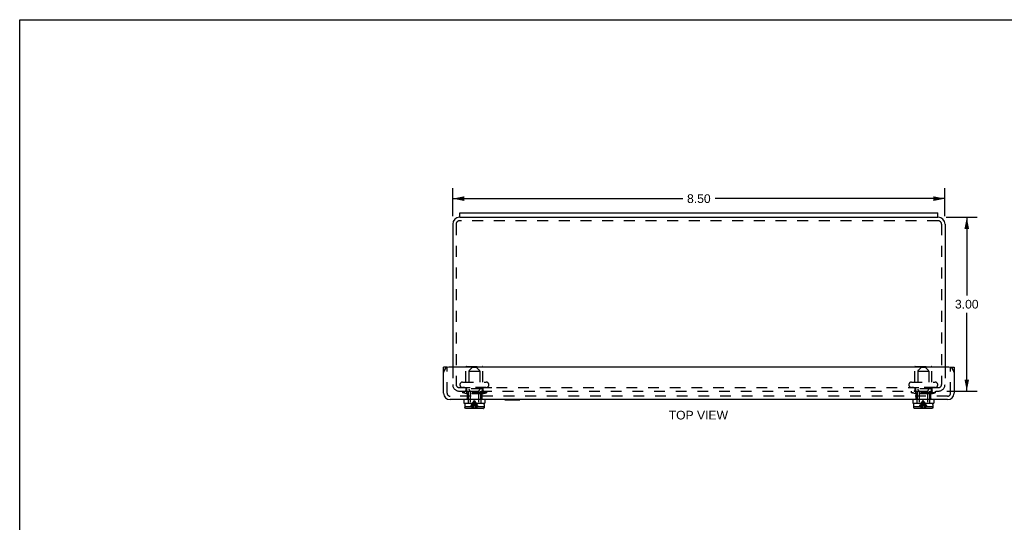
# Model space of a CAD drawing. Header units: inches. Extents: x 0 to 34, y 0 to 22.
# Tile 2 of 3: x 0 to 17, y 13.3 to 22. Entities that reach past the tile are written whole.
import ezdxf

# ---------------------------------------------------------------- set-up
doc = ezdxf.new("R2010")
doc.units = ezdxf.units.IN
doc.header["$LTSCALE"] = 1.87
doc.header["$MEASUREMENT"] = 0
doc.linetypes.add('HIDDEN', pattern=[0.2, 0.1, -0.1])
doc.layers.get('0').update_dxf_attribs({"linetype": 'CONTINUOUS'})
for name, color, linetype in [('DEFAULT_2', 8, 'HIDDEN'), ('DIMENSIONS', 7, 'CONTINUOUS'), ('DOOR_ASSEMBLY', 7, 'CONTINUOUS')]:
    doc.layers.add(name, color=color, linetype=linetype)
doc.styles.get("Standard").update_dxf_attribs({"font": 'arial.ttf'})
doc.dimstyles.new('DIMSTYLE_2', dxfattribs={"dimtxt": 0.15, "dimasz": 0.2, "dimexe": 0.09, "dimexo": 0.07, "dimgap": 0.0375, "dimtad": 0, "dimtih": 1, "dimtoh": 1, "dimzin": 4, "dimdsep": 46, "dimtxsty": 'Standard', "dimblk": '_FILLED', "dimblk1": '_FILLED', "dimblk2": '_FILLED', "dimcen": 0.09, "dimazin": 1, "dimtfac": 1, "dimtdec": 3, "dimtofl": 0, "dimtmove": 0, "dimatfit": 3, "dimldrblk": '_FILLED', "dimfxl": 0, "dimtolj": 1, "dimtzin": 4, "dimarcsym": 0})

# ---------------------------------------------------------------- blocks, each defined once
blk = doc.blocks.new('_FILLED')
at = {"color": 0, "linetype": 'ByBlock'}
blk.add_solid([(0, 0), (-1, 0.2), (-1, -0.2)], dxfattribs=at)
blk = doc.blocks.new('*D8')
at = {"layer": 'DIMENSIONS', "color": 2, "linetype": 'Continuous'}
for p, q in [((15.996, 18.59), (16.532, 18.59)), ((16.352, 18.59), (16.352, 17.24)), ((16.352, 15.59), (16.352, 16.94)), ((16.009, 15.59), (16.532, 15.59))]:
    blk.add_line(p, q, dxfattribs=at)
at = {"layer": 'DIMENSIONS', "color": 2, "linetype": 'Continuous', "xscale": 0.2, "yscale": 0.2, "zscale": 0.2}
for p, rotation in [((16.352, 18.59), 90), ((16.352, 15.59), 270)]:
    blk.add_blockref('_FILLED', p, dxfattribs=dict(at, rotation=rotation))
at = {"layer": 'DIMENSIONS', "color": 2, "linetype": 'Continuous', "insert": (16.352, 17.165), "char_height": 0.15, "width": 0.40762, "attachment_point": 2, "line_spacing_factor": 0.9}
blk.add_mtext('3.00', dxfattribs=at)
blk = doc.blocks.new('*D10')
at = {"layer": 'DIMENSIONS', "color": 2, "linetype": 'Continuous'}
for p, q in [((7.476, 18.61), (7.476, 19.092)), ((15.976, 18.61), (15.976, 19.092)), ((7.476, 18.912), (11.447, 18.912)), ((15.976, 18.912), (12.005, 18.912))]:
    blk.add_line(p, q, dxfattribs=at)
at = {"layer": 'DIMENSIONS', "color": 2, "linetype": 'Continuous', "xscale": 0.2, "yscale": 0.2, "zscale": 0.2, "rotation": 180}
blk.add_blockref('_FILLED', (7.476, 18.912), dxfattribs=at)
at = {"layer": 'DIMENSIONS', "color": 2, "linetype": 'Continuous', "xscale": 0.2, "yscale": 0.2, "zscale": 0.2}
blk.add_blockref('_FILLED', (15.976, 18.912), dxfattribs=at)
at = {"layer": 'DIMENSIONS', "color": 2, "linetype": 'Continuous', "insert": (11.726, 18.987), "char_height": 0.15, "width": 0.40762, "attachment_point": 2, "line_spacing_factor": 0.9}
blk.add_mtext('8.50', dxfattribs=at)

msp = doc.modelspace()

# ---------------------------------------------------------------- linework, layer by layer
at = {"color": 7, "linetype": 'Continuous'}
for p, q in [((0, 0), (0, 22)), ((0, 22), (34, 22)), ((7.6011, 18.5903), (7.6011, 18.6653)), ((7.6011, 18.5903), (15.8511, 18.5903)), ((15.8511, 18.5903), (15.8511, 18.6653))]:
    msp.add_line(p, q, dxfattribs=at)
at = {"color": 3, "linetype": 'Continuous'}
for p, q in [((7.6011, 18.5903), (7.5961, 18.5903)), ((7.6011, 18.6653), (15.8511, 18.6653)), ((15.8561, 18.5903), (15.8511, 18.5903)), ((7.4761, 18.4703), (7.4761, 16.0023)), ((15.9761, 18.4703), (15.9761, 16.0023))]:
    msp.add_line(p, q, dxfattribs=at)
for centre, start, end in [((7.5961, 18.4703), 90, 180), ((15.8561, 18.4703), 0, 90)]:
    msp.add_arc(centre, 0.12, start, end, dxfattribs=at)
at = {"layer": 'DEFAULT_2', "color": 8, "linetype": 'HIDDEN'}
for p, q in [((15.8561, 18.5303), (7.5961, 18.5303)), ((7.5361, 18.4703), (7.5361, 15.7023)), ((15.9161, 18.4703), (15.9161, 15.7023)), ((7.4761, 16.0023), (7.4761, 15.7023)), ((7.7031, 15.7458), (7.7031, 16.0038)), ((7.7131, 16.0138), (7.9891, 16.0138)), ((7.9991, 15.7458), (7.9991, 16.0038)), ((15.4531, 15.7458), (15.4531, 16.0038)), ((15.4631, 16.0138), (15.7391, 16.0138)), ((15.7491, 15.7458), (15.7491, 16.0038)), ((15.9761, 16.0023), (15.9761, 15.7023)), ((7.7561, 15.9303), (7.7561, 15.6303)), ((7.9461, 15.9303), (7.7561, 15.9303)), ((7.9461, 15.9303), (7.9461, 15.6303)), ((15.6961, 15.9303), (15.5061, 15.9303)), ((15.5061, 15.9303), (15.5061, 15.6303)), ((15.6961, 15.9303), (15.6961, 15.6303)), ((7.5881, 15.6503), (8.2324, 15.6503)), ((7.6011, 15.6976), (7.6011, 15.6996)), ((7.6474, 15.7458), (8.0549, 15.7458)), ((8.0549, 15.6513), (7.6474, 15.6513)), ((7.7031, 15.6513), (7.7031, 15.6003)), ((7.9991, 15.6513), (7.9991, 15.6003)), ((8.1011, 15.6976), (8.1011, 15.6996)), ((8.2324, 15.6503), (15.8694, 15.6503)), ((15.3511, 15.6976), (15.3511, 15.6996)), ((15.3974, 15.7458), (15.8049, 15.7458)), ((15.8049, 15.6513), (15.3974, 15.6513)), ((15.4531, 15.6513), (15.4531, 15.6003)), ((15.7491, 15.6513), (15.7491, 15.6003)), ((15.8511, 15.6976), (15.8511, 15.6996)), ((7.5881, 15.5903), (15.8641, 15.5903)), ((7.6436, 15.5903), (7.6436, 15.5603)), ((7.7161, 15.5448), (7.6436, 15.5603)), ((8.0586, 15.5603), (7.6436, 15.5603)), ((7.7161, 15.6253), (7.7161, 15.5448)), ((7.9861, 15.5448), (7.7161, 15.5448)), ((7.9811, 15.6303), (7.7211, 15.6303)), ((7.9861, 15.6253), (7.9861, 15.5448)), ((7.9861, 15.5448), (8.0586, 15.5603)), ((8.0586, 15.5903), (8.0586, 15.5603)), ((15.3936, 15.5903), (15.3936, 15.5603)), ((15.8086, 15.5603), (15.3936, 15.5603)), ((15.4661, 15.5448), (15.3936, 15.5603)), ((15.4661, 15.6253), (15.4661, 15.5448)), ((15.7361, 15.5448), (15.4661, 15.5448)), ((15.7311, 15.6303), (15.4711, 15.6303)), ((15.7361, 15.6253), (15.7361, 15.5448)), ((15.7361, 15.5448), (15.8086, 15.5603)), ((15.8086, 15.5903), (15.8086, 15.5603))]:
    msp.add_line(p, q, dxfattribs=at)
for centre, radius, start, end in [((7.5961, 18.4703), 0.06, 90, 180), ((15.8561, 18.4703), 0.06, 0, 90), ((7.7131, 16.0038), 0.01, 90, 180), ((7.9891, 16.0038), 0.01, 0, 90), ((15.4631, 16.0038), 0.01, 90, 180), ((15.7391, 16.0038), 0.01, 0, 90), ((7.5881, 15.7023), 0.112, 180, 270), ((7.5881, 15.7023), 0.052, 180, 270), ((7.6474, 15.6996), 0.0462, 90, 180), ((7.6474, 15.6976), 0.0462, 180, 270), ((8.0549, 15.6996), 0.0462, 0, 90), ((8.0549, 15.6976), 0.0462, 270, 360), ((15.3974, 15.6996), 0.0462, 90, 180), ((15.3974, 15.6976), 0.0462, 180, 270), ((15.8049, 15.6996), 0.0462, 0, 90), ((15.8049, 15.6976), 0.0462, 270, 360), ((15.8641, 15.7023), 0.112, 270, 360), ((15.8641, 15.7023), 0.052, 276.18997, 360), ((7.6931, 15.6003), 0.01, 270, 360), ((7.7211, 15.6253), 0.005, 90, 180), ((7.9811, 15.6253), 0.005, 0, 90), ((8.0091, 15.6003), 0.01, 180, 270), ((15.4431, 15.6003), 0.01, 270, 360), ((15.4711, 15.6253), 0.005, 90, 180), ((15.7311, 15.6253), 0.005, 0, 90), ((15.7591, 15.6003), 0.01, 180, 270)]:
    msp.add_arc(centre, radius, start, end, dxfattribs=at)
at = {"layer": 'DOOR_ASSEMBLY', "color": 3, "linetype": 'Continuous'}
for p, q in [((7.3199, 15.5543), (7.3199, 16.0023)), ((16.0424, 16.0023), (7.4099, 16.0023)), ((16.1324, 16.0023), (16.1324, 15.5543)), ((16.0204, 15.4423), (7.4319, 15.4423))]:
    msp.add_line(p, q, dxfattribs=at)
at = {"layer": 'DOOR_ASSEMBLY', "color": 7, "linetype": 'Continuous'}
for p, q in [((7.3799, 16.0023), (7.3199, 16.0023)), ((7.3799, 16.0023), (7.3799, 15.9972)), ((16.0724, 16.0023), (16.1324, 16.0023)), ((7.6701, 15.4423), (7.6701, 15.3798)), ((7.6701, 15.3798), (8.0321, 15.3798)), ((7.6841, 15.3598), (7.6841, 15.3248)), ((7.6849, 15.3248), (7.6841, 15.3248)), ((7.6849, 15.3248), (7.6849, 15.3068)), ((7.685, 15.3054), (7.6849, 15.3068)), ((8.0031, 15.3748), (7.6991, 15.3748)), ((7.7781, 15.3798), (7.7781, 15.3748)), ((7.9241, 15.3798), (7.9241, 15.3748)), ((8.0173, 15.3068), (8.0172, 15.3054)), ((8.0173, 15.3248), (8.0173, 15.3068)), ((8.0181, 15.3248), (8.0173, 15.3248)), ((8.0181, 15.3598), (8.0181, 15.3248)), ((8.0321, 15.4423), (8.0321, 15.3798)), ((8.3769, 15.4383), (8.3769, 15.4423)), ((8.3769, 15.4383), (8.6329, 15.4383)), ((8.6329, 15.4383), (8.6329, 15.4423)), ((15.4201, 15.4423), (15.4201, 15.3798)), ((15.4201, 15.3798), (15.7821, 15.3798)), ((15.4341, 15.3598), (15.4341, 15.3248)), ((15.4349, 15.3248), (15.4341, 15.3248)), ((15.4349, 15.3248), (15.4349, 15.3068)), ((15.435, 15.3054), (15.4349, 15.3068)), ((15.7531, 15.3748), (15.4491, 15.3748)), ((15.5281, 15.3798), (15.5281, 15.3748)), ((15.6741, 15.3798), (15.6741, 15.3748)), ((15.7673, 15.3068), (15.7672, 15.3054)), ((15.7681, 15.3248), (15.7673, 15.3248)), ((15.7673, 15.3248), (15.7673, 15.3068)), ((15.7681, 15.3598), (15.7681, 15.3248)), ((15.7821, 15.4423), (15.7821, 15.3798)), ((7.7, 15.2918), (7.6985, 15.2919)), ((8.0022, 15.2918), (7.7, 15.2918)), ((8.0037, 15.2919), (8.0022, 15.2918)), ((15.45, 15.2918), (15.4485, 15.2919)), ((15.7522, 15.2918), (15.45, 15.2918)), ((15.7537, 15.2919), (15.7522, 15.2918))]:
    msp.add_line(p, q, dxfattribs=at)
at = {"layer": 'DOOR_ASSEMBLY', "color": 8, "linetype": 'HIDDEN'}
for p, q in [((7.3799, 15.5543), (7.3799, 15.9972)), ((7.8181, 16.0018), (7.7615, 15.9452)), ((7.8181, 16.0018), (7.8841, 16.0018)), ((7.8841, 16.0018), (7.9407, 15.9452)), ((15.5681, 16.0018), (15.5115, 15.9452)), ((15.5681, 16.0018), (15.6341, 16.0018)), ((15.6341, 16.0018), (15.6907, 15.9452)), ((16.0724, 15.5543), (16.0724, 16.0023)), ((7.7571, 15.9346), (7.7571, 15.6211)), ((7.9451, 15.9346), (7.9451, 15.6211)), ((15.5071, 15.9346), (15.5071, 15.6211)), ((15.6951, 15.9346), (15.6951, 15.6211)), ((16.0204, 15.5023), (7.4319, 15.5023)), ((7.7193, 15.5751), (7.7113, 15.5673)), ((7.9909, 15.5673), (7.7113, 15.5673)), ((7.727, 15.5826), (7.7193, 15.5751)), ((7.7246, 15.5673), (7.7246, 15.4598)), ((7.727, 15.5826), (7.7344, 15.5898)), ((7.7344, 15.5898), (7.9678, 15.5898)), ((7.7453, 15.5898), (7.7453, 15.4598)), ((7.7737, 15.5982), (7.7615, 15.6105)), ((7.7781, 15.5876), (7.7781, 15.3798)), ((7.9241, 15.5876), (7.9241, 15.3798)), ((7.9285, 15.5982), (7.9407, 15.6105)), ((7.957, 15.5898), (7.957, 15.4598)), ((7.9753, 15.5826), (7.9678, 15.5898)), ((7.983, 15.5751), (7.9753, 15.5826)), ((7.9776, 15.5673), (7.9776, 15.4598)), ((7.9909, 15.5673), (7.983, 15.5751)), ((15.4693, 15.5751), (15.4613, 15.5673)), ((15.7409, 15.5673), (15.4613, 15.5673)), ((15.477, 15.5826), (15.4693, 15.5751)), ((15.4746, 15.5673), (15.4746, 15.4598)), ((15.4844, 15.5898), (15.477, 15.5826)), ((15.4844, 15.5898), (15.7178, 15.5898)), ((15.4953, 15.5898), (15.4953, 15.4598)), ((15.5237, 15.5982), (15.5115, 15.6105)), ((15.5281, 15.5876), (15.5281, 15.3798)), ((15.6741, 15.5876), (15.6741, 15.3798)), ((15.6785, 15.5982), (15.6907, 15.6105)), ((15.707, 15.5898), (15.707, 15.4598)), ((15.7253, 15.5826), (15.7178, 15.5898)), ((15.733, 15.5751), (15.7253, 15.5826)), ((15.7276, 15.5673), (15.7276, 15.4598)), ((15.733, 15.5751), (15.7409, 15.5673)), ((7.6849, 15.3248), (7.8185, 15.3248)), ((7.685, 15.3054), (7.6852, 15.3039)), ((7.7211, 15.4598), (7.7211, 15.4423)), ((7.7453, 15.4598), (7.7211, 15.4598)), ((7.7411, 15.4598), (7.7411, 15.3798)), ((7.8055, 15.3604), (7.816, 15.3778)), ((7.8861, 15.3197), (7.8837, 15.3248)), ((7.8837, 15.3248), (8.0173, 15.3248)), ((7.8967, 15.3604), (7.8862, 15.3778)), ((7.9811, 15.4598), (7.957, 15.4598)), ((7.9611, 15.4598), (7.9611, 15.3798)), ((7.9811, 15.4598), (7.9811, 15.4423)), ((15.4349, 15.3248), (15.5685, 15.3248)), ((15.4953, 15.4598), (15.4711, 15.4598)), ((15.4711, 15.4598), (15.4711, 15.4423)), ((15.4911, 15.4598), (15.4911, 15.3798)), ((15.5555, 15.3604), (15.566, 15.3778)), ((15.6337, 15.3248), (15.7673, 15.3248)), ((15.6467, 15.3604), (15.6362, 15.3778)), ((15.7311, 15.4598), (15.707, 15.4598)), ((15.7111, 15.4598), (15.7111, 15.3798)), ((15.7311, 15.4598), (15.7311, 15.4423)), ((7.6867, 15.2998), (7.6867, 15.2998)), ((7.6875, 15.2985), (7.6875, 15.2985)), ((7.6884, 15.2973), (7.6884, 15.2973)), ((7.6894, 15.2962), (7.6894, 15.2962)), ((7.6905, 15.2952), (7.6905, 15.2952)), ((7.6917, 15.2944), (7.6917, 15.2944)), ((7.6929, 15.2936), (7.6929, 15.2936)), ((7.6985, 15.2919), (7.6985, 15.2919)), ((8.0037, 15.2919), (8.0052, 15.2921)), ((8.0093, 15.2936), (8.0093, 15.2936)), ((8.0106, 15.2944), (8.0106, 15.2944)), ((8.0118, 15.2952), (8.0118, 15.2952)), ((8.0129, 15.2962), (8.0129, 15.2962)), ((8.0139, 15.2973), (8.0139, 15.2973)), ((8.0148, 15.2985), (8.0148, 15.2985)), ((8.0155, 15.2998), (8.0155, 15.2998)), ((15.4367, 15.2998), (15.4367, 15.2998)), ((15.4375, 15.2985), (15.4375, 15.2985)), ((15.4384, 15.2973), (15.4384, 15.2973)), ((15.4394, 15.2962), (15.4394, 15.2962)), ((15.4405, 15.2952), (15.4405, 15.2952)), ((15.4417, 15.2944), (15.4417, 15.2944)), ((15.4429, 15.2936), (15.4429, 15.2936)), ((15.4485, 15.2919), (15.4485, 15.2919)), ((15.7537, 15.2919), (15.7552, 15.2921)), ((15.7593, 15.2936), (15.7593, 15.2936)), ((15.7606, 15.2944), (15.7606, 15.2944)), ((15.7618, 15.2952), (15.7618, 15.2952)), ((15.7629, 15.2962), (15.7629, 15.2962)), ((15.7639, 15.2973), (15.7639, 15.2973)), ((15.7648, 15.2985), (15.7648, 15.2985)), ((15.7655, 15.2998), (15.7655, 15.2998))]:
    msp.add_line(p, q, dxfattribs=at)
at = {"layer": 'DOOR_ASSEMBLY', "color": 7, "linetype": 'Continuous'}
for points in [[(7.6985, 15.2919), (7.6971, 15.2921), (7.6957, 15.2925), (7.6943, 15.293), (7.6929, 15.2936), (7.6917, 15.2944), (7.6905, 15.2952), (7.6894, 15.2962), (7.6884, 15.2973), (7.6875, 15.2985), (7.6867, 15.2998), (7.6861, 15.3011), (7.6856, 15.3025), (7.6852, 15.3039), (7.685, 15.3054)], [(8.0172, 15.3054), (8.017, 15.3039), (8.0167, 15.3025), (8.0162, 15.3011), (8.0155, 15.2998), (8.0148, 15.2985), (8.0139, 15.2973), (8.0129, 15.2962), (8.0118, 15.2952), (8.0106, 15.2944), (8.0093, 15.2936), (8.008, 15.293), (8.0066, 15.2925), (8.0052, 15.2921), (8.0037, 15.2919)], [(15.4485, 15.2919), (15.4471, 15.2921), (15.4457, 15.2925), (15.4443, 15.293), (15.4429, 15.2936), (15.4417, 15.2944), (15.4405, 15.2952), (15.4394, 15.2962), (15.4384, 15.2973), (15.4375, 15.2985), (15.4367, 15.2998), (15.4361, 15.3011), (15.4356, 15.3025), (15.4352, 15.3039), (15.435, 15.3054)], [(15.7672, 15.3054), (15.767, 15.3039), (15.7667, 15.3025), (15.7662, 15.3011), (15.7655, 15.2998), (15.7648, 15.2985), (15.7639, 15.2973), (15.7629, 15.2962), (15.7618, 15.2952), (15.7606, 15.2944), (15.7593, 15.2936), (15.758, 15.293), (15.7566, 15.2925), (15.7552, 15.2921), (15.7537, 15.2919)]]:
    msp.add_lwpolyline(points, dxfattribs=at)
at = {"layer": 'DOOR_ASSEMBLY', "color": 8, "linetype": 'HIDDEN'}
for points in [[(7.7864, 15.3248), (7.7957, 15.3427), (7.8055, 15.3604)], [(7.8185, 15.3248), (7.8161, 15.3197), (7.8137, 15.3144), (7.8113, 15.309), (7.8089, 15.3034), (7.8065, 15.2977), (7.8041, 15.2918)], [(7.8131, 15.3248), (7.8185, 15.3427), (7.8243, 15.3604), (7.8305, 15.3778)], [(7.816, 15.3778), (7.8271, 15.3951), (7.8388, 15.4121), (7.8511, 15.4288)], [(7.8235, 15.2918), (7.8272, 15.3156), (7.8313, 15.339), (7.8357, 15.362), (7.8405, 15.3847), (7.8456, 15.4069), (7.8511, 15.4288)], [(7.8305, 15.3778), (7.837, 15.3951), (7.8439, 15.4121), (7.8511, 15.4288)], [(7.8346, 15.2918), (7.8368, 15.3156), (7.8393, 15.339), (7.8419, 15.362)], [(7.8419, 15.362), (7.8448, 15.3847), (7.8478, 15.4069), (7.8511, 15.4288)], [(7.8862, 15.3778), (7.8751, 15.3951), (7.8634, 15.4121), (7.8511, 15.4288)], [(7.8892, 15.3248), (7.8837, 15.3427), (7.8779, 15.3604), (7.8718, 15.3778), (7.8652, 15.3951), (7.8584, 15.4121), (7.8511, 15.4288)], [(7.8666, 15.362), (7.8618, 15.3847), (7.8566, 15.4069), (7.8511, 15.4288)], [(7.8603, 15.362), (7.8575, 15.3847), (7.8544, 15.4069), (7.8511, 15.4288)], [(7.8676, 15.2918), (7.8654, 15.3156), (7.863, 15.339), (7.8603, 15.362)], [(7.8788, 15.2918), (7.8751, 15.3156), (7.871, 15.339), (7.8666, 15.362)], [(7.8861, 15.3197), (7.8885, 15.3144), (7.8909, 15.309), (7.8933, 15.3034), (7.8957, 15.2977), (7.8981, 15.2918)], [(7.9159, 15.3248), (7.9066, 15.3427), (7.8967, 15.3604)], [(15.435, 15.3054), (15.4352, 15.3039), (15.4356, 15.3025)], [(15.5364, 15.3248), (15.5457, 15.3427), (15.5555, 15.3604)], [(15.5685, 15.3248), (15.5661, 15.3197), (15.5637, 15.3144), (15.5613, 15.309), (15.5589, 15.3034), (15.5565, 15.2977), (15.5541, 15.2918)], [(15.5631, 15.3248), (15.5685, 15.3427), (15.5743, 15.3604), (15.5805, 15.3778), (15.587, 15.3951), (15.5939, 15.4121), (15.6011, 15.4288)], [(15.566, 15.3778), (15.5771, 15.3951), (15.5888, 15.4121), (15.6011, 15.4288)], [(15.5735, 15.2918), (15.5772, 15.3156), (15.5813, 15.339), (15.5857, 15.362), (15.5905, 15.3847), (15.5956, 15.4069), (15.6011, 15.4288)], [(15.5846, 15.2918), (15.5868, 15.3156), (15.5893, 15.339), (15.5919, 15.362)], [(15.5919, 15.362), (15.5948, 15.3847), (15.5978, 15.4069), (15.6011, 15.4288)], [(15.6362, 15.3778), (15.6251, 15.3951), (15.6134, 15.4121), (15.6011, 15.4288)], [(15.6392, 15.3248), (15.6337, 15.3427), (15.6279, 15.3604), (15.6218, 15.3778), (15.6152, 15.3951), (15.6084, 15.4121), (15.6011, 15.4288)], [(15.6288, 15.2918), (15.6251, 15.3156), (15.621, 15.339), (15.6166, 15.362), (15.6118, 15.3847), (15.6066, 15.4069), (15.6011, 15.4288)], [(15.6103, 15.362), (15.6075, 15.3847), (15.6044, 15.4069), (15.6011, 15.4288)], [(15.6176, 15.2918), (15.6154, 15.3156), (15.613, 15.339), (15.6103, 15.362)], [(15.6337, 15.3248), (15.6361, 15.3197), (15.6385, 15.3144), (15.6409, 15.309), (15.6433, 15.3034), (15.6457, 15.2977), (15.6481, 15.2918)], [(15.6659, 15.3248), (15.6566, 15.3427), (15.6467, 15.3604)]]:
    msp.add_lwpolyline(points, dxfattribs=at)
at = {"layer": 'DOOR_ASSEMBLY', "color": 3, "linetype": 'Continuous'}
for centre, radius, start, end in [((7.4099, 15.9123), 0.09, 90, 180), ((16.0424, 15.9123), 0.09, 0, 90), ((7.4319, 15.5543), 0.112, 180, 270), ((16.0204, 15.5543), 0.112, 270, 360)]:
    msp.add_arc(centre, radius, start, end, dxfattribs=at)
at = {"layer": 'DOOR_ASSEMBLY', "color": 8, "linetype": 'HIDDEN'}
for centre, radius, start, end in [((7.7721, 15.9346), 0.015, 134.99999, 180), ((7.9301, 15.9346), 0.015, 0, 45.00001), ((15.5221, 15.9346), 0.015, 134.99999, 180), ((15.6801, 15.9346), 0.015, 0, 45.00001), ((7.4319, 15.5543), 0.052, 180, 270), ((7.7721, 15.6211), 0.015, 180, 224.99995), ((7.7631, 15.5876), 0.015, 0, 44.99994), ((7.9391, 15.5876), 0.015, 135.00006, 180), ((7.9301, 15.6211), 0.015, 315.00005, 360), ((15.5221, 15.6211), 0.015, 180, 224.99995), ((15.5131, 15.5876), 0.015, 0, 44.99994), ((15.6891, 15.5876), 0.015, 135.00006, 180), ((15.6801, 15.6211), 0.015, 315.00005, 360), ((16.0204, 15.5543), 0.052, 270, 360)]:
    msp.add_arc(centre, radius, start, end, dxfattribs=at)
at = {"layer": 'DOOR_ASSEMBLY', "color": 7, "linetype": 'Continuous'}
for centre, start, end in [((7.6991, 15.3598), 90, 180), ((8.0031, 15.3598), 0, 90), ((15.4491, 15.3598), 90, 180), ((15.7531, 15.3598), 0, 90)]:
    msp.add_arc(centre, 0.015, start, end, dxfattribs=at)

# ---------------------------------------------------------------- texts
at = {"layer": 'DIMENSIONS', "color": 2, "linetype": 'Continuous', "insert": (11.7178, 15.25), "char_height": 0.15, "width": 1.022119, "attachment_point": 2, "line_spacing_factor": 0.9}
msp.add_mtext('TOP VIEW', dxfattribs=at)

# ---------------------------------------------------------------- dimensions: what is measured, and where the dimension line sits
at = {"layer": 'DIMENSIONS', "color": 2, "linetype": 'Continuous'}
dim = msp.add_linear_dim(base=(15.9761, 18.9116), p1=(7.4761, 18.5403), p2=(15.9761, 18.5403), dimstyle='DIMSTYLE_2', dxfattribs=at)
dim.commit()
dim.dimension.update_dxf_attribs({"geometry": '*D10', "text_midpoint": (11.7254, 18.9108), "dimtype": 160})
dim = msp.add_linear_dim(base=(16.3515, 15.5903), p1=(15.9261, 18.5903), p2=(15.9394, 15.5903), angle=270, dimstyle='DIMSTYLE_2', dxfattribs=at)
dim.commit()
dim.dimension.update_dxf_attribs({"geometry": '*D8', "text_midpoint": (16.3513, 17.0895), "dimtype": 160})

doc.saveas('drawing.dxf')
